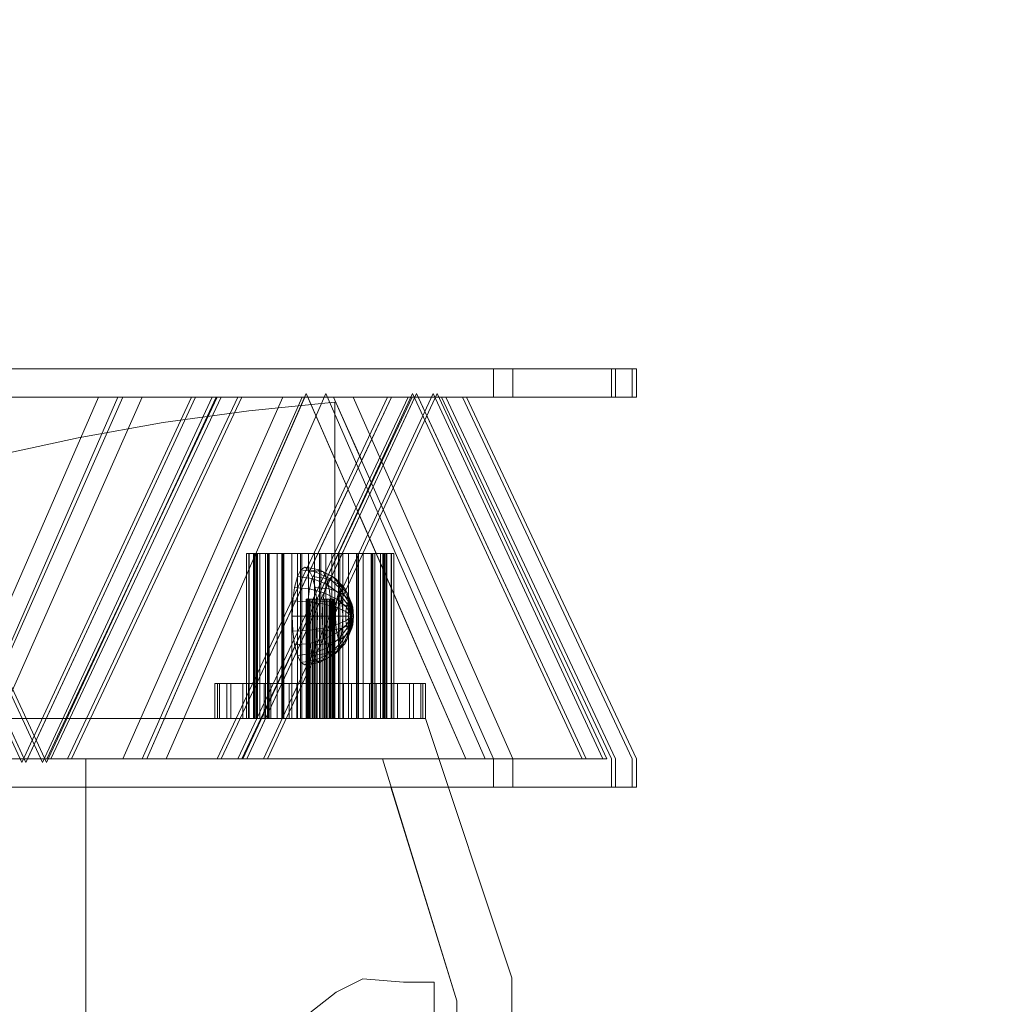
# Model space of a CAD drawing. Header units: metres. Extents: x 1314 to 1415, y -87 to -52.
# Tile 40 of 256: x 1328.22 to 1329.78, y -78.54 to -76.97. Entities that reach past the tile are written whole.
import ezdxf

# ---------------------------------------------------------------- set-up
doc = ezdxf.new("R2010")
doc.units = ezdxf.units.M
doc.header["$PDMODE"] = 65
doc.linetypes.add('AUSGEZOGEN', pattern=[0])
doc.layers.add('XR$2$Möblierung', color=4, linetype='AUSGEZOGEN', lineweight=13)
doc.layers.add('XR$3$Maßlinie 1_50', color=7, linetype='AUSGEZOGEN', lineweight=25)
doc.styles.add('ARIAL', font='arial.ttf')
doc.dimstyles.new('DIMSTYLE_12', dxfattribs={"dimtxt": 0.175, "dimasz": 0.15, "dimexe": 0, "dimexo": 0, "dimgap": 0.0875, "dimtad": 2, "dimrnd": 0.005, "dimzin": 4, "dimdsep": 46, "dimtxsty": 'ARIAL', "dimblk1": 'ALL_ML_KREIS', "dimblk2": 'ALL_ML_KREIS', "dimsah": 1, "dimcen": 0, "dimclrd": 3, "dimclre": 3, "dimclrt": 3, "dimadec": 0, "dimazin": 0, "dimtfac": 1, "dimtdec": 0, "dimtix": 1, "dimtmove": 2, "dimatfit": 3, "dimfxl": 0, "dimtzin": 0, "dimlwd": 0, "dimlwe": 25, "dimarcsym": 0})
doc.dimstyles.new('DIMSTYLE_9', dxfattribs={"dimtxt": 0.125, "dimasz": 0.15, "dimexe": 0, "dimexo": 0, "dimgap": 0.0625, "dimtad": 2, "dimrnd": 0.005, "dimzin": 4, "dimdsep": 46, "dimtxsty": 'ARIAL', "dimblk1": 'ALL_ML_KREIS', "dimblk2": 'ALL_ML_KREIS', "dimsah": 1, "dimcen": 0, "dimclrd": 3, "dimclre": 3, "dimclrt": 3, "dimadec": 0, "dimazin": 0, "dimtfac": 1, "dimtdec": 0, "dimtix": 1, "dimtmove": 2, "dimatfit": 3, "dimfxl": 0, "dimtzin": 0, "dimlwd": 0, "dimlwe": 25, "dimarcsym": 0})

# ---------------------------------------------------------------- blocks, each defined once
blk = doc.blocks.new('COMPLEXOBJECT_2')
at = {"layer": 'XR$2$Möblierung', "color": 52, "linetype": 'AUSGEZOGEN', "lineweight": 13, "transparency": 33554687}
for p, q in [((1328.3823, -77.5276), (1327.7927, -77.5276)), ((1327.8236, -77.5276), (1328.4131, -77.5276)), ((1327.9055, -77.5276), (1328.5326, -77.5276)), ((1327.9119, -77.5276), (1328.3823, -77.5276)), ((1328.5391, -77.5276), (1327.9119, -77.5276)), ((1328.5655, -77.5276), (1327.9383, -77.5276)), ((1327.9448, -77.5276), (1328.5719, -77.5276)), ((1328.9718, -77.5276), (1328.3823, -77.5276)), ((1328.4131, -77.5276), (1329.0026, -77.5276)), ((1328.5326, -77.5276), (1329.1598, -77.5276)), ((1329.1662, -77.5276), (1328.5391, -77.5276)), ((1329.1926, -77.5276), (1328.5655, -77.5276)), ((1328.5719, -77.5276), (1329.1991, -77.5276)), ((1328.9718, -77.5724), (1328.9718, -77.5276)), ((1328.9718, -77.5276), (1329.1662, -77.5276)), ((1329.0026, -77.5276), (1329.0026, -77.5724)), ((1329.1598, -77.5276), (1329.1598, -77.5724)), ((1329.1662, -77.5276), (1329.1662, -77.5724)), ((1329.1926, -77.5724), (1329.1926, -77.5276)), ((1329.1991, -77.5724), (1329.1991, -77.5276)), ((1328.4206, -78.1478), (1328.6743, -77.5667)), ((1328.7051, -77.5667), (1328.4515, -78.1478)), ((1328.8433, -77.5667), (1328.5734, -78.1478)), ((1328.8497, -77.5667), (1328.5799, -78.1478)), ((1328.6063, -78.1478), (1328.8761, -77.5667)), ((1328.6127, -78.1478), (1328.8825, -77.5667)), ((1328.6743, -77.5667), (1328.9279, -78.1478)), ((1328.9588, -78.1478), (1328.7051, -77.5667)), ((1329.1131, -78.1478), (1328.8433, -77.5667)), ((1329.1195, -78.1478), (1328.8497, -77.5667)), ((1328.8761, -77.5667), (1329.1459, -78.1478)), ((1328.8825, -77.5667), (1329.1524, -78.1478)), ((1327.8366, -77.5724), (1328.3439, -77.5724)), ((1328.3748, -77.5724), (1327.8675, -77.5724)), ((1328.4918, -77.5724), (1327.9522, -77.5724)), ((1327.9522, -77.5724), (1328.222, -78.1535)), ((1328.3439, -77.5724), (1327.9586, -77.5724)), ((1327.9586, -77.5724), (1328.4983, -77.5724)), ((1327.9586, -77.5724), (1328.2284, -78.1535)), ((1327.985, -77.5724), (1328.5247, -77.5724)), ((1328.2548, -78.1535), (1327.985, -77.5724)), ((1328.2613, -78.1535), (1327.9915, -77.5724)), ((1327.9915, -77.5724), (1328.5311, -77.5724)), ((1328.3439, -77.5724), (1328.0903, -78.1535)), ((1328.1211, -78.1535), (1328.3748, -77.5724)), ((1328.1276, -78.1478), (1328.3823, -77.5724)), ((1328.1572, -78.0001), (1328.3439, -77.5724)), ((1328.4131, -77.5724), (1328.1585, -78.1478)), ((1328.3823, -77.5724), (1328.1755, -78.0396)), ((1328.222, -78.1535), (1328.4918, -77.5724)), ((1328.2284, -78.1535), (1328.4983, -77.5724)), ((1328.2311, -78.1478), (1328.4983, -77.5724)), ((1328.5247, -77.5724), (1328.2548, -78.1535)), ((1328.5311, -77.5724), (1328.2613, -78.1535)), ((1328.5326, -77.5724), (1328.2617, -78.1478)), ((1328.5391, -77.5724), (1328.2682, -78.1478)), ((1328.2946, -78.1478), (1328.5655, -77.5724)), ((1328.301, -78.1478), (1328.5719, -77.5724)), ((1328.3823, -77.5724), (1328.3439, -77.5724)), ((1328.3823, -77.5724), (1328.6369, -77.5724)), ((1328.6369, -77.5724), (1328.3823, -78.1478)), ((1328.4983, -77.5724), (1328.3823, -77.5724)), ((1328.4131, -78.1478), (1328.6678, -77.5724)), ((1328.6678, -77.5724), (1328.4131, -77.5724)), ((1328.6718, -77.5724), (1328.4206, -78.1478)), ((1328.4983, -77.5724), (1328.5391, -77.5724)), ((1328.5326, -78.1478), (1328.8035, -77.5724)), ((1328.8035, -77.5724), (1328.5326, -77.5724)), ((1328.6369, -77.5724), (1328.5391, -77.5724)), ((1328.5391, -77.5724), (1328.81, -77.5724)), ((1328.5391, -78.1478), (1328.81, -77.5724)), ((1328.8364, -77.5724), (1328.5655, -78.1478)), ((1328.5655, -77.5724), (1328.8364, -77.5724)), ((1328.5719, -77.5724), (1328.8428, -77.5724)), ((1328.8428, -77.5724), (1328.5719, -78.1478)), ((1328.7197, -77.5807), (1328.583, -77.5943)), ((1328.7177, -77.5724), (1328.6369, -77.5724)), ((1328.6767, -77.5724), (1328.6718, -77.5724)), ((1328.7408, -77.7192), (1328.6767, -77.5724)), ((1328.9718, -78.1478), (1328.7177, -77.5724)), ((1328.7177, -77.5724), (1328.9718, -77.5724)), ((1328.81, -77.5724), (1328.7177, -77.5724)), ((1328.7177, -77.5724), (1328.7624, -77.6735)), ((1328.7197, -78.0836), (1328.7197, -77.5807)), ((1329.0026, -77.5724), (1328.7486, -77.5724)), ((1328.7486, -77.5724), (1329.0026, -78.1478)), ((1328.7624, -77.6735), (1328.81, -77.5724)), ((1328.8471, -77.5724), (1328.7808, -77.7152)), ((1328.81, -77.5724), (1328.896, -77.5724)), ((1328.8523, -77.5724), (1328.8471, -77.5724)), ((1329.1195, -78.1478), (1328.8523, -77.5724)), ((1329.1598, -77.5724), (1328.8895, -77.5724)), ((1328.8895, -77.5724), (1329.1598, -78.1478)), ((1328.9718, -77.5724), (1328.896, -77.5724)), ((1328.896, -77.5724), (1329.1662, -78.1478)), ((1328.896, -77.5724), (1329.1662, -77.5724)), ((1329.1926, -78.1478), (1328.9224, -77.5724)), ((1328.9224, -77.5724), (1329.1926, -77.5724)), ((1329.1991, -78.1478), (1328.9288, -77.5724)), ((1328.9288, -77.5724), (1329.1991, -77.5724)), ((1329.1662, -77.5724), (1328.9718, -77.5724)), ((1328.583, -77.5943), (1328.4469, -77.6131)), ((1328.4469, -77.6131), (1328.3113, -77.6372)), ((1328.3113, -77.6372), (1328.1765, -77.6665)), ((1328.5391, -78.1478), (1328.7408, -77.7192)), ((1328.7808, -77.7152), (1328.9718, -78.1478)), ((1328.7593, -77.7615), (1328.5799, -78.1478)), ((1328.9279, -78.1478), (1328.7593, -77.7615)), ((1328.5833, -77.821), (1328.579, -77.821)), ((1328.579, -77.821), (1328.5827, -77.821)), ((1328.579, -78.0278), (1328.579, -77.821)), ((1328.5827, -77.821), (1328.5941, -77.821)), ((1328.5827, -78.0278), (1328.5827, -77.821)), ((1328.5953, -77.821), (1328.5833, -77.821)), ((1328.5833, -78.0278), (1328.5833, -77.821)), ((1328.5918, -77.821), (1328.5905, -77.821)), ((1328.5905, -77.821), (1328.5905, -78.0836)), ((1328.5905, -77.821), (1328.5965, -77.821)), ((1328.6002, -77.821), (1328.5918, -77.821)), ((1328.5918, -77.821), (1328.5918, -78.0836)), ((1328.5941, -77.821), (1328.6125, -77.821)), ((1328.5941, -78.0278), (1328.5941, -77.821)), ((1328.6142, -77.821), (1328.5953, -77.821)), ((1328.5953, -78.0278), (1328.5953, -77.821)), ((1328.5965, -77.821), (1328.5965, -78.0836)), ((1328.5965, -77.821), (1328.6093, -77.821)), ((1328.6151, -77.821), (1328.6002, -77.821)), ((1328.6002, -77.821), (1328.6002, -78.0836)), ((1328.6093, -78.0836), (1328.6093, -77.821)), ((1328.6093, -77.821), (1328.6279, -77.821)), ((1328.6125, -77.821), (1328.6367, -77.821)), ((1328.6125, -77.821), (1328.6125, -78.0278)), ((1328.6386, -77.821), (1328.6142, -77.821)), ((1328.6142, -78.0278), (1328.6142, -77.821)), ((1328.6356, -77.821), (1328.6151, -77.821)), ((1328.6151, -77.821), (1328.6151, -78.0836)), ((1328.6279, -77.821), (1328.6279, -78.0836)), ((1328.6279, -77.821), (1328.6513, -77.821)), ((1328.6602, -77.821), (1328.6356, -77.821)), ((1328.6356, -77.821), (1328.6356, -78.0836)), ((1328.6367, -77.821), (1328.6649, -77.821)), ((1328.6367, -78.0278), (1328.6367, -77.821)), ((1328.6671, -77.821), (1328.6386, -77.821)), ((1328.6386, -78.0278), (1328.6386, -77.821)), ((1328.6513, -77.821), (1328.6513, -78.0836)), ((1328.6513, -77.821), (1328.6777, -77.821)), ((1328.6873, -77.821), (1328.6602, -77.821)), ((1328.6602, -77.821), (1328.6602, -78.0836)), ((1328.6649, -77.821), (1328.6952, -77.821)), ((1328.6649, -78.0278), (1328.6649, -77.821)), ((1328.6975, -77.821), (1328.6671, -77.821)), ((1328.6671, -78.0278), (1328.6671, -77.821)), ((1328.6777, -77.821), (1328.6777, -78.0836)), ((1328.6777, -77.821), (1328.7054, -77.821)), ((1328.7149, -77.821), (1328.6873, -77.821)), ((1328.6873, -77.821), (1328.6873, -78.0836)), ((1328.6952, -77.821), (1328.7256, -77.821)), ((1328.6952, -78.0278), (1328.6952, -77.821)), ((1328.7278, -77.821), (1328.6975, -77.821)), ((1328.6975, -78.0278), (1328.6975, -77.821)), ((1328.7054, -77.821), (1328.7054, -78.0836)), ((1328.7054, -77.821), (1328.7325, -77.821)), ((1328.7414, -77.821), (1328.7149, -77.821)), ((1328.7149, -77.821), (1328.7149, -78.0836)), ((1328.7256, -77.821), (1328.754, -77.821)), ((1328.7256, -78.0278), (1328.7256, -77.821)), ((1328.756, -77.821), (1328.7278, -77.821)), ((1328.7278, -78.0278), (1328.7278, -77.821)), ((1328.7325, -77.821), (1328.7325, -78.0836)), ((1328.7325, -77.821), (1328.7571, -77.821)), ((1328.7647, -77.821), (1328.7414, -77.821)), ((1328.7414, -77.821), (1328.7414, -78.0836)), ((1328.754, -77.821), (1328.7785, -77.821)), ((1328.754, -78.0278), (1328.754, -77.821)), ((1328.7801, -77.821), (1328.756, -77.821)), ((1328.756, -78.0278), (1328.756, -77.821)), ((1328.7571, -77.821), (1328.7571, -78.0836)), ((1328.7571, -77.821), (1328.7775, -77.821)), ((1328.7834, -77.821), (1328.7647, -77.821)), ((1328.7647, -77.821), (1328.7647, -78.0836)), ((1328.7775, -77.821), (1328.7775, -78.0836)), ((1328.7775, -77.821), (1328.7925, -77.821)), ((1328.7785, -77.821), (1328.7974, -77.821)), ((1328.7785, -78.0278), (1328.7785, -77.821)), ((1328.7985, -77.821), (1328.7801, -77.821)), ((1328.7801, -78.0278), (1328.7801, -77.821)), ((1328.7962, -77.821), (1328.7834, -77.821)), ((1328.7834, -77.821), (1328.7834, -78.0836)), ((1328.7925, -77.821), (1328.7925, -78.0836)), ((1328.7925, -77.821), (1328.8009, -77.821)), ((1328.8021, -77.821), (1328.7962, -77.821)), ((1328.7962, -77.821), (1328.7962, -78.0836)), ((1328.7974, -77.821), (1328.8094, -77.821)), ((1328.7974, -78.0278), (1328.7974, -77.821)), ((1328.81, -77.821), (1328.7985, -77.821)), ((1328.7985, -78.0278), (1328.7985, -77.821)), ((1328.8009, -77.821), (1328.8009, -78.0836)), ((1328.8009, -77.821), (1328.8021, -77.821)), ((1328.8021, -77.821), (1328.8021, -78.0836)), ((1328.8094, -78.0278), (1328.8094, -77.821)), ((1328.8094, -77.821), (1328.8137, -77.821)), ((1328.8137, -77.821), (1328.81, -77.821)), ((1328.81, -77.821), (1328.81, -78.0278)), ((1328.8137, -77.821), (1328.8137, -78.0278)), ((1328.6601, -77.858), (1328.6657, -77.8469)), ((1328.6657, -77.8469), (1328.6719, -77.8431)), ((1328.6657, -77.8469), (1328.6891, -77.8505)), ((1328.6719, -77.8431), (1328.695, -77.8469)), ((1328.6719, -77.8431), (1328.6781, -77.8469)), ((1328.6781, -77.8469), (1328.7009, -77.8505)), ((1328.6781, -77.8469), (1328.6837, -77.858)), ((1328.6838, -77.861), (1328.6891, -77.8505)), ((1328.6891, -77.8505), (1328.695, -77.8469)), ((1328.6891, -77.8505), (1328.7109, -77.861)), ((1328.695, -77.8469), (1328.7159, -77.858)), ((1328.695, -77.8469), (1328.7009, -77.8505)), ((1328.7009, -77.8505), (1328.7209, -77.861)), ((1328.7009, -77.8505), (1328.7063, -77.861)), ((1328.6556, -77.8751), (1328.6601, -77.858)), ((1328.6601, -77.858), (1328.6838, -77.861)), ((1328.6796, -77.8773), (1328.6838, -77.861)), ((1328.6837, -77.858), (1328.7063, -77.861)), ((1328.6837, -77.858), (1328.6881, -77.8751)), ((1328.6838, -77.861), (1328.7064, -77.8699)), ((1328.7063, -77.861), (1328.7255, -77.8699)), ((1328.7063, -77.861), (1328.7105, -77.8773)), ((1328.7064, -77.8699), (1328.7109, -77.861)), ((1328.7109, -77.861), (1328.7159, -77.858)), ((1328.7109, -77.861), (1328.7288, -77.8773)), ((1328.7159, -77.858), (1328.7325, -77.8751)), ((1328.7159, -77.858), (1328.7209, -77.861)), ((1328.7209, -77.861), (1328.7361, -77.8773)), ((1328.7209, -77.861), (1328.7255, -77.8699)), ((1328.6528, -77.8967), (1328.6556, -77.8751)), ((1328.6556, -77.8751), (1328.6796, -77.8773)), ((1328.6769, -77.8979), (1328.6796, -77.8773)), ((1328.6796, -77.8773), (1328.7028, -77.8838)), ((1328.6881, -77.8751), (1328.7105, -77.8773)), ((1328.6881, -77.8751), (1328.691, -77.8967)), ((1328.7028, -77.8838), (1328.7064, -77.8699)), ((1328.7064, -77.8699), (1328.7256, -77.8838)), ((1328.7105, -77.8773), (1328.7291, -77.8838)), ((1328.7105, -77.8773), (1328.7132, -77.8979)), ((1328.7255, -77.8699), (1328.7394, -77.8838)), ((1328.7255, -77.8699), (1328.7291, -77.8838)), ((1328.7256, -77.8838), (1328.7288, -77.8773)), ((1328.7288, -77.8773), (1328.7325, -77.8751)), ((1328.7288, -77.8773), (1328.7412, -77.8979)), ((1328.7325, -77.8751), (1328.7431, -77.8967)), ((1328.7325, -77.8751), (1328.7361, -77.8773)), ((1328.7361, -77.8773), (1328.745, -77.8979)), ((1328.7361, -77.8773), (1328.7394, -77.8838)), ((1328.6518, -77.9207), (1328.6528, -77.8967)), ((1328.6528, -77.8967), (1328.6769, -77.8979)), ((1328.674, -78.0836), (1328.674, -77.8936)), ((1328.674, -77.8936), (1328.6744, -77.8936)), ((1328.6751, -77.8936), (1328.674, -77.8936)), ((1328.6744, -78.0836), (1328.6744, -77.8936)), ((1328.6744, -77.8936), (1328.6764, -77.8936)), ((1328.6751, -78.0836), (1328.6751, -77.8936)), ((1328.6777, -77.8936), (1328.6751, -77.8936)), ((1328.6764, -78.0836), (1328.6764, -77.8936)), ((1328.6764, -77.8936), (1328.6796, -77.8936)), ((1328.6777, -78.0836), (1328.6777, -77.8936)), ((1328.6815, -77.8936), (1328.6777, -77.8936)), ((1328.6796, -78.0836), (1328.6796, -77.8936)), ((1328.6796, -77.8936), (1328.684, -77.8936)), ((1328.6863, -77.8936), (1328.6815, -77.8936)), ((1328.6815, -77.8936), (1328.6815, -78.0836)), ((1328.684, -78.0836), (1328.684, -77.8936)), ((1328.684, -77.8936), (1328.6893, -77.8936)), ((1328.6863, -78.0836), (1328.6863, -77.8936)), ((1328.6918, -77.8936), (1328.6863, -77.8936)), ((1328.6893, -78.0836), (1328.6893, -77.8936)), ((1328.6893, -77.8936), (1328.695, -77.8936)), ((1328.691, -77.8967), (1328.7132, -77.8979)), ((1328.691, -77.8967), (1328.692, -77.9207)), ((1328.6918, -78.0836), (1328.6918, -77.8936)), ((1328.6976, -77.8936), (1328.6918, -77.8936)), ((1328.695, -78.0836), (1328.695, -77.8936)), ((1328.695, -77.8936), (1328.7008, -77.8936)), ((1328.6976, -78.0836), (1328.6976, -77.8936)), ((1328.7034, -77.8936), (1328.6976, -77.8936)), ((1328.7005, -77.9013), (1328.7028, -77.8838)), ((1328.7008, -78.0836), (1328.7008, -77.8936)), ((1328.7008, -77.8936), (1328.7064, -77.8936)), ((1328.7028, -77.8838), (1328.7229, -77.8939)), ((1328.7034, -78.0836), (1328.7034, -77.8936)), ((1328.7086, -77.8936), (1328.7034, -77.8936)), ((1328.7064, -78.0836), (1328.7064, -77.8936)), ((1328.7064, -77.8936), (1328.7112, -77.8936)), ((1328.7086, -78.0836), (1328.7086, -77.8936)), ((1328.713, -77.8936), (1328.7086, -77.8936)), ((1328.7112, -78.0836), (1328.7112, -77.8936)), ((1328.7112, -77.8936), (1328.715, -77.8936)), ((1328.713, -78.0836), (1328.713, -77.8936)), ((1328.7163, -77.8936), (1328.713, -77.8936)), ((1328.715, -78.0836), (1328.715, -77.8936)), ((1328.715, -77.8936), (1328.7175, -77.8936)), ((1328.7163, -78.0836), (1328.7163, -77.8936)), ((1328.7182, -77.8936), (1328.7163, -77.8936)), ((1328.7175, -78.0836), (1328.7175, -77.8936)), ((1328.7175, -77.8936), (1328.7186, -77.8936)), ((1328.7182, -78.0836), (1328.7182, -77.8936)), ((1328.7186, -77.8936), (1328.7182, -77.8936)), ((1328.7186, -78.0836), (1328.7186, -77.8936)), ((1328.7213, -77.9066), (1328.7229, -77.8939)), ((1328.7229, -77.8939), (1328.7256, -77.8838)), ((1328.7229, -77.8939), (1328.7381, -77.9066)), ((1328.7256, -77.8838), (1328.7395, -77.9013)), ((1328.7291, -77.8838), (1328.742, -77.8939)), ((1328.7291, -77.8838), (1328.7314, -77.9013)), ((1328.7394, -77.8838), (1328.7468, -77.9013)), ((1328.7394, -77.8838), (1328.742, -77.8939)), ((1328.7412, -77.8979), (1328.7431, -77.8967)), ((1328.742, -77.8939), (1328.7481, -77.9066)), ((1328.742, -77.8939), (1328.7437, -77.9066)), ((1328.7431, -77.8967), (1328.7468, -77.9207)), ((1328.7431, -77.8967), (1328.745, -77.8979)), ((1328.6759, -77.9207), (1328.6769, -77.8979)), ((1328.6769, -77.8979), (1328.7005, -77.9013)), ((1328.6997, -77.9207), (1328.7005, -77.9013)), ((1328.7005, -77.9013), (1328.7213, -77.9066)), ((1328.7132, -77.8979), (1328.7314, -77.9013)), ((1328.7132, -77.8979), (1328.7141, -77.9207)), ((1328.7207, -77.9207), (1328.7213, -77.9066)), ((1328.7213, -77.9066), (1328.7372, -77.9133)), ((1328.7314, -77.9013), (1328.7437, -77.9066)), ((1328.7314, -77.9013), (1328.7322, -77.9207)), ((1328.7372, -77.9133), (1328.7381, -77.9066)), ((1328.7381, -77.9066), (1328.7395, -77.9013)), ((1328.7381, -77.9066), (1328.7468, -77.9207)), ((1328.7395, -77.9013), (1328.7412, -77.8979)), ((1328.7395, -77.9013), (1328.7468, -77.9207)), ((1328.7412, -77.8979), (1328.7468, -77.9207)), ((1328.7437, -77.9066), (1328.749, -77.9133)), ((1328.7437, -77.9066), (1328.7443, -77.9207)), ((1328.745, -77.8979), (1328.7468, -77.9207)), ((1328.745, -77.8979), (1328.7468, -77.9013)), ((1328.7468, -77.9013), (1328.7468, -77.9207)), ((1328.7468, -77.9013), (1328.7481, -77.9066)), ((1328.7481, -77.9066), (1328.7468, -77.9207)), ((1328.7481, -77.9066), (1328.749, -77.9133)), ((1328.6759, -77.9207), (1328.6518, -77.9207)), ((1328.6528, -77.9447), (1328.6518, -77.9207)), ((1328.6997, -77.9207), (1328.6759, -77.9207)), ((1328.6769, -77.9435), (1328.6759, -77.9207)), ((1328.692, -77.9207), (1328.691, -77.9447)), ((1328.692, -77.9207), (1328.7141, -77.9207)), ((1328.7207, -77.9207), (1328.6997, -77.9207)), ((1328.7005, -77.9401), (1328.6997, -77.9207)), ((1328.7141, -77.9207), (1328.7132, -77.9435)), ((1328.7141, -77.9207), (1328.7322, -77.9207)), ((1328.7369, -77.9207), (1328.7207, -77.9207)), ((1328.7213, -77.9348), (1328.7207, -77.9207)), ((1328.7372, -77.9281), (1328.7213, -77.9348)), ((1328.7322, -77.9207), (1328.7314, -77.9401)), ((1328.7322, -77.9207), (1328.7443, -77.9207)), ((1328.7369, -77.9207), (1328.7372, -77.9133)), ((1328.7468, -77.9207), (1328.7369, -77.9207)), ((1328.7372, -77.9281), (1328.7369, -77.9207)), ((1328.7372, -77.9133), (1328.7468, -77.9207)), ((1328.7468, -77.9207), (1328.7372, -77.9281)), ((1328.7381, -77.9348), (1328.7372, -77.9281)), ((1328.7468, -77.9207), (1328.7381, -77.9348)), ((1328.7468, -77.9207), (1328.7395, -77.9401)), ((1328.7468, -77.9207), (1328.7412, -77.9435)), ((1328.7468, -77.9207), (1328.7431, -77.9447)), ((1328.7443, -77.9207), (1328.7437, -77.9348)), ((1328.749, -77.9281), (1328.7437, -77.9348)), ((1328.7443, -77.9207), (1328.7493, -77.9207)), ((1328.7468, -77.9207), (1328.745, -77.9435)), ((1328.749, -77.9133), (1328.7468, -77.9207)), ((1328.7468, -77.9207), (1328.7468, -77.9401)), ((1328.7468, -77.9207), (1328.7481, -77.9348)), ((1328.7468, -77.9207), (1328.749, -77.9281)), ((1328.7493, -77.9207), (1328.7468, -77.9207)), ((1328.749, -77.9281), (1328.7481, -77.9348)), ((1328.749, -77.9133), (1328.7493, -77.9207)), ((1328.7493, -77.9207), (1328.749, -77.9281)), ((1328.6769, -77.9435), (1328.6528, -77.9447)), ((1328.7005, -77.9401), (1328.6769, -77.9435)), ((1328.6796, -77.9641), (1328.6769, -77.9435)), ((1328.7132, -77.9435), (1328.691, -77.9447)), ((1328.7213, -77.9348), (1328.7005, -77.9401)), ((1328.7028, -77.9576), (1328.7005, -77.9401)), ((1328.7132, -77.9435), (1328.7105, -77.9641)), ((1328.7314, -77.9401), (1328.7132, -77.9435)), ((1328.7229, -77.9475), (1328.7213, -77.9348)), ((1328.7381, -77.9348), (1328.7229, -77.9475)), ((1328.7395, -77.9401), (1328.7256, -77.9576)), ((1328.7412, -77.9435), (1328.7288, -77.9641)), ((1328.7314, -77.9401), (1328.7291, -77.9576)), ((1328.7437, -77.9348), (1328.7314, -77.9401)), ((1328.745, -77.9435), (1328.7361, -77.9641)), ((1328.7395, -77.9401), (1328.7381, -77.9348)), ((1328.7468, -77.9401), (1328.7394, -77.9576)), ((1328.7412, -77.9435), (1328.7395, -77.9401)), ((1328.7431, -77.9447), (1328.7412, -77.9435)), ((1328.7481, -77.9348), (1328.742, -77.9475)), ((1328.7437, -77.9348), (1328.742, -77.9475)), ((1328.745, -77.9435), (1328.7431, -77.9447)), ((1328.7468, -77.9401), (1328.745, -77.9435)), ((1328.7481, -77.9348), (1328.7468, -77.9401)), ((1328.6556, -77.9663), (1328.6528, -77.9447)), ((1328.7028, -77.9576), (1328.6796, -77.9641)), ((1328.691, -77.9447), (1328.6881, -77.9663)), ((1328.7229, -77.9475), (1328.7028, -77.9576)), ((1328.7064, -77.9715), (1328.7028, -77.9576)), ((1328.7256, -77.9576), (1328.7064, -77.9715)), ((1328.7291, -77.9576), (1328.7105, -77.9641)), ((1328.7256, -77.9576), (1328.7229, -77.9475)), ((1328.7394, -77.9576), (1328.7255, -77.9715)), ((1328.7291, -77.9576), (1328.7255, -77.9715)), ((1328.7288, -77.9641), (1328.7256, -77.9576)), ((1328.742, -77.9475), (1328.7291, -77.9576)), ((1328.7431, -77.9447), (1328.7325, -77.9663)), ((1328.7394, -77.9576), (1328.7361, -77.9641)), ((1328.742, -77.9475), (1328.7394, -77.9576)), ((1328.6796, -77.9641), (1328.6556, -77.9663)), ((1328.6601, -77.9834), (1328.6556, -77.9663)), ((1328.6838, -77.9804), (1328.6796, -77.9641)), ((1328.6881, -77.9663), (1328.6837, -77.9834)), ((1328.7064, -77.9715), (1328.6838, -77.9804)), ((1328.7105, -77.9641), (1328.6881, -77.9663)), ((1328.7105, -77.9641), (1328.7063, -77.9804)), ((1328.7255, -77.9715), (1328.7063, -77.9804)), ((1328.7109, -77.9804), (1328.7064, -77.9715)), ((1328.7288, -77.9641), (1328.7109, -77.9804)), ((1328.7325, -77.9663), (1328.7159, -77.9834)), ((1328.7361, -77.9641), (1328.7209, -77.9804)), ((1328.7255, -77.9715), (1328.7209, -77.9804)), ((1328.7325, -77.9663), (1328.7288, -77.9641)), ((1328.7361, -77.9641), (1328.7325, -77.9663)), ((1328.6838, -77.9804), (1328.6601, -77.9834)), ((1328.6657, -77.9945), (1328.6601, -77.9834)), ((1328.6891, -77.9908), (1328.6657, -77.9945)), ((1328.6837, -77.9834), (1328.6781, -77.9945)), ((1328.7009, -77.9908), (1328.6781, -77.9945)), ((1328.7063, -77.9804), (1328.6837, -77.9834)), ((1328.6891, -77.9908), (1328.6838, -77.9804)), ((1328.7109, -77.9804), (1328.6891, -77.9908)), ((1328.695, -77.9945), (1328.6891, -77.9908)), ((1328.7159, -77.9834), (1328.695, -77.9945)), ((1328.7009, -77.9908), (1328.695, -77.9945)), ((1328.7209, -77.9804), (1328.7009, -77.9908)), ((1328.7063, -77.9804), (1328.7009, -77.9908)), ((1328.7159, -77.9834), (1328.7109, -77.9804)), ((1328.7209, -77.9804), (1328.7159, -77.9834)), ((1328.6719, -77.9983), (1328.6657, -77.9945)), ((1328.695, -77.9945), (1328.6719, -77.9983)), ((1328.6781, -77.9945), (1328.6719, -77.9983)), ((1328.5329, -78.0278), (1328.5288, -78.0278)), ((1328.5288, -78.0278), (1328.5362, -78.0278)), ((1328.5288, -78.0278), (1328.5288, -78.0836)), ((1328.548, -78.0278), (1328.5329, -78.0278)), ((1328.5329, -78.0278), (1328.5329, -78.0836)), ((1328.5362, -78.0278), (1328.5545, -78.0278)), ((1328.5362, -78.0278), (1328.5362, -78.0836)), ((1328.5733, -78.0278), (1328.548, -78.0278)), ((1328.548, -78.0836), (1328.548, -78.0278)), ((1328.5545, -78.0278), (1328.5824, -78.0278)), ((1328.5545, -78.0278), (1328.5545, -78.0836)), ((1328.607, -78.0278), (1328.5733, -78.0278)), ((1328.5733, -78.0278), (1328.5733, -78.0836)), ((1328.5833, -78.0278), (1328.579, -78.0278)), ((1328.579, -78.0278), (1328.5827, -78.0278)), ((1328.579, -78.0836), (1328.579, -78.0278)), ((1328.5824, -78.0278), (1328.6181, -78.0278)), ((1328.5824, -78.0278), (1328.5824, -78.0836)), ((1328.5827, -78.0278), (1328.5941, -78.0278)), ((1328.5827, -78.0836), (1328.5827, -78.0278)), ((1328.5953, -78.0278), (1328.5833, -78.0278)), ((1328.5833, -78.0836), (1328.5833, -78.0278)), ((1328.5941, -78.0278), (1328.6125, -78.0278)), ((1328.5941, -78.0836), (1328.5941, -78.0278)), ((1328.6142, -78.0278), (1328.5953, -78.0278)), ((1328.5953, -78.0836), (1328.5953, -78.0278)), ((1328.6468, -78.0278), (1328.607, -78.0278)), ((1328.607, -78.0278), (1328.607, -78.0836)), ((1328.6125, -78.0278), (1328.6367, -78.0278)), ((1328.6125, -78.0836), (1328.6125, -78.0278)), ((1328.6386, -78.0278), (1328.6142, -78.0278)), ((1328.6142, -78.0836), (1328.6142, -78.0278)), ((1328.6181, -78.0278), (1328.6592, -78.0278)), ((1328.6181, -78.0278), (1328.6181, -78.0836)), ((1328.6367, -78.0278), (1328.6649, -78.0278)), ((1328.6367, -78.0836), (1328.6367, -78.0278)), ((1328.6671, -78.0278), (1328.6386, -78.0278)), ((1328.6386, -78.0836), (1328.6386, -78.0278)), ((1328.6899, -78.0278), (1328.6468, -78.0278)), ((1328.6468, -78.0278), (1328.6468, -78.0836)), ((1328.6592, -78.0278), (1328.7027, -78.0278)), ((1328.6592, -78.0278), (1328.6592, -78.0836)), ((1328.6649, -78.0278), (1328.6952, -78.0278)), ((1328.6649, -78.0836), (1328.6649, -78.0278)), ((1328.6975, -78.0278), (1328.6671, -78.0278)), ((1328.6671, -78.0836), (1328.6671, -78.0278)), ((1328.7335, -78.0278), (1328.6899, -78.0278)), ((1328.6899, -78.0278), (1328.6899, -78.0836)), ((1328.6952, -78.0278), (1328.7256, -78.0278)), ((1328.6952, -78.0836), (1328.6952, -78.0278)), ((1328.7278, -78.0278), (1328.6975, -78.0278)), ((1328.6975, -78.0836), (1328.6975, -78.0278)), ((1328.7027, -78.0278), (1328.7459, -78.0278)), ((1328.7027, -78.0278), (1328.7027, -78.0836)), ((1328.7256, -78.0278), (1328.754, -78.0278)), ((1328.7256, -78.0836), (1328.7256, -78.0278)), ((1328.756, -78.0278), (1328.7278, -78.0278)), ((1328.7278, -78.0836), (1328.7278, -78.0278)), ((1328.7745, -78.0278), (1328.7335, -78.0278)), ((1328.7335, -78.0278), (1328.7335, -78.0836)), ((1328.7459, -78.0278), (1328.7856, -78.0278)), ((1328.7459, -78.0278), (1328.7459, -78.0836)), ((1328.754, -78.0278), (1328.7785, -78.0278)), ((1328.754, -78.0836), (1328.754, -78.0278)), ((1328.7801, -78.0278), (1328.756, -78.0278)), ((1328.756, -78.0836), (1328.756, -78.0278)), ((1328.8102, -78.0278), (1328.7745, -78.0278)), ((1328.7745, -78.0278), (1328.7745, -78.0836)), ((1328.7785, -78.0278), (1328.7974, -78.0278)), ((1328.7785, -78.0836), (1328.7785, -78.0278)), ((1328.7985, -78.0278), (1328.7801, -78.0278)), ((1328.7801, -78.0836), (1328.7801, -78.0278)), ((1328.7856, -78.0278), (1328.8193, -78.0278)), ((1328.7856, -78.0278), (1328.7856, -78.0836)), ((1328.7974, -78.0278), (1328.8094, -78.0278)), ((1328.7974, -78.0836), (1328.7974, -78.0278)), ((1328.81, -78.0278), (1328.7985, -78.0278)), ((1328.7985, -78.0836), (1328.7985, -78.0278)), ((1328.8137, -78.0278), (1328.8094, -78.0278)), ((1328.8094, -78.0836), (1328.8094, -78.0278)), ((1328.8137, -78.0278), (1328.81, -78.0278)), ((1328.81, -78.0836), (1328.81, -78.0278)), ((1328.8382, -78.0278), (1328.8102, -78.0278)), ((1328.8102, -78.0278), (1328.8102, -78.0836)), ((1328.8137, -78.0836), (1328.8137, -78.0278)), ((1328.8193, -78.0278), (1328.8446, -78.0278)), ((1328.8193, -78.0278), (1328.8193, -78.0836)), ((1328.8565, -78.0278), (1328.8382, -78.0278)), ((1328.8382, -78.0278), (1328.8382, -78.0836)), ((1328.8446, -78.0278), (1328.8598, -78.0278)), ((1328.8446, -78.0278), (1328.8446, -78.0836)), ((1328.8638, -78.0278), (1328.8565, -78.0278)), ((1328.8565, -78.0278), (1328.8565, -78.0836)), ((1328.8598, -78.0278), (1328.8638, -78.0278)), ((1328.8598, -78.0278), (1328.8598, -78.0836)), ((1328.8638, -78.0278), (1328.8638, -78.0836)), ((1328.1755, -78.0396), (1328.2258, -78.1478)), ((1326.9359, -78.0836), (1328.8638, -78.0836)), ((1327.1445, -78.0836), (1328.7197, -78.0836)), ((1328.5288, -78.0836), (1328.5362, -78.0836)), ((1328.5329, -78.0836), (1328.5288, -78.0836)), ((1328.548, -78.0836), (1328.5329, -78.0836)), ((1328.5362, -78.0836), (1328.5545, -78.0836)), ((1328.5733, -78.0836), (1328.548, -78.0836)), ((1328.5545, -78.0836), (1328.5824, -78.0836)), ((1328.607, -78.0836), (1328.5733, -78.0836)), ((1328.5827, -78.0836), (1328.579, -78.0836)), ((1328.579, -78.0836), (1328.5833, -78.0836)), ((1328.5824, -78.0836), (1328.6181, -78.0836)), ((1328.5941, -78.0836), (1328.5827, -78.0836)), ((1328.5833, -78.0836), (1328.5953, -78.0836)), ((1328.5905, -78.0836), (1328.5918, -78.0836)), ((1328.5965, -78.0836), (1328.5905, -78.0836)), ((1328.5918, -78.0836), (1328.6002, -78.0836)), ((1328.6125, -78.0836), (1328.5941, -78.0836)), ((1328.5953, -78.0836), (1328.6142, -78.0836)), ((1328.6093, -78.0836), (1328.5965, -78.0836)), ((1328.6002, -78.0836), (1328.6151, -78.0836)), ((1328.6468, -78.0836), (1328.607, -78.0836)), ((1328.6279, -78.0836), (1328.6093, -78.0836)), ((1328.6367, -78.0836), (1328.6125, -78.0836)), ((1328.6142, -78.0836), (1328.6386, -78.0836)), ((1328.6151, -78.0836), (1328.6356, -78.0836)), ((1328.6181, -78.0836), (1328.6592, -78.0836)), ((1328.6513, -78.0836), (1328.6279, -78.0836)), ((1328.6356, -78.0836), (1328.6602, -78.0836)), ((1328.6649, -78.0836), (1328.6367, -78.0836)), ((1328.6386, -78.0836), (1328.6671, -78.0836)), ((1328.6899, -78.0836), (1328.6468, -78.0836)), ((1328.6777, -78.0836), (1328.6513, -78.0836)), ((1328.6592, -78.0836), (1328.7027, -78.0836)), ((1328.6602, -78.0836), (1328.6873, -78.0836)), ((1328.6952, -78.0836), (1328.6649, -78.0836)), ((1328.6671, -78.0836), (1328.6975, -78.0836)), ((1328.6751, -78.0836), (1328.674, -78.0836)), ((1328.674, -78.0836), (1328.6744, -78.0836)), ((1328.6744, -78.0836), (1328.6764, -78.0836)), ((1328.6777, -78.0836), (1328.6751, -78.0836)), ((1328.6764, -78.0836), (1328.6796, -78.0836)), ((1328.7054, -78.0836), (1328.6777, -78.0836)), ((1328.6815, -78.0836), (1328.6777, -78.0836)), ((1328.6796, -78.0836), (1328.684, -78.0836)), ((1328.6863, -78.0836), (1328.6815, -78.0836)), ((1328.684, -78.0836), (1328.6893, -78.0836)), ((1328.6918, -78.0836), (1328.6863, -78.0836)), ((1328.6873, -78.0836), (1328.7149, -78.0836)), ((1328.6893, -78.0836), (1328.695, -78.0836)), ((1328.7335, -78.0836), (1328.6899, -78.0836)), ((1328.6976, -78.0836), (1328.6918, -78.0836)), ((1328.695, -78.0836), (1328.7008, -78.0836)), ((1328.7256, -78.0836), (1328.6952, -78.0836)), ((1328.6975, -78.0836), (1328.7278, -78.0836)), ((1328.7034, -78.0836), (1328.6976, -78.0836)), ((1328.7008, -78.0836), (1328.7064, -78.0836)), ((1328.7027, -78.0836), (1328.7459, -78.0836)), ((1328.7086, -78.0836), (1328.7034, -78.0836)), ((1328.7325, -78.0836), (1328.7054, -78.0836)), ((1328.7064, -78.0836), (1328.7112, -78.0836)), ((1328.713, -78.0836), (1328.7086, -78.0836)), ((1328.7112, -78.0836), (1328.715, -78.0836)), ((1328.7163, -78.0836), (1328.713, -78.0836)), ((1328.7149, -78.0836), (1328.7414, -78.0836)), ((1328.715, -78.0836), (1328.7175, -78.0836)), ((1328.7182, -78.0836), (1328.7163, -78.0836)), ((1328.7175, -78.0836), (1328.7186, -78.0836)), ((1328.7186, -78.0836), (1328.7182, -78.0836)), ((1328.754, -78.0836), (1328.7256, -78.0836)), ((1328.7278, -78.0836), (1328.756, -78.0836)), ((1328.7571, -78.0836), (1328.7325, -78.0836)), ((1328.7745, -78.0836), (1328.7335, -78.0836)), ((1328.7414, -78.0836), (1328.7647, -78.0836)), ((1328.7459, -78.0836), (1328.7856, -78.0836)), ((1328.7785, -78.0836), (1328.754, -78.0836)), ((1328.756, -78.0836), (1328.7801, -78.0836)), ((1328.7775, -78.0836), (1328.7571, -78.0836)), ((1328.7647, -78.0836), (1328.7834, -78.0836)), ((1328.8102, -78.0836), (1328.7745, -78.0836)), ((1328.7925, -78.0836), (1328.7775, -78.0836)), ((1328.7974, -78.0836), (1328.7785, -78.0836)), ((1328.7801, -78.0836), (1328.7985, -78.0836)), ((1328.7834, -78.0836), (1328.7962, -78.0836)), ((1328.7856, -78.0836), (1328.8193, -78.0836)), ((1328.8009, -78.0836), (1328.7925, -78.0836)), ((1328.7962, -78.0836), (1328.8021, -78.0836)), ((1328.8094, -78.0836), (1328.7974, -78.0836)), ((1328.7985, -78.0836), (1328.81, -78.0836)), ((1328.8021, -78.0836), (1328.8009, -78.0836)), ((1328.8137, -78.0836), (1328.8094, -78.0836)), ((1328.81, -78.0836), (1328.8137, -78.0836)), ((1328.8382, -78.0836), (1328.8102, -78.0836)), ((1328.8193, -78.0836), (1328.8446, -78.0836)), ((1328.8565, -78.0836), (1328.8382, -78.0836)), ((1328.8446, -78.0836), (1328.8598, -78.0836)), ((1328.8638, -78.0836), (1328.8565, -78.0836)), ((1328.8598, -78.0836), (1328.8638, -78.0836)), ((1328.8638, -78.0836), (1329.0013, -78.4959)), ((1328.3823, -78.1478), (1328.1276, -78.1478)), ((1328.1585, -78.1478), (1328.4131, -78.1478)), ((1328.2682, -78.1478), (1328.1822, -78.1478)), ((1328.2258, -78.1478), (1328.2311, -78.1478)), ((1328.5326, -78.1478), (1328.2617, -78.1478)), ((1328.2682, -78.1478), (1328.3823, -78.1478)), ((1328.5391, -78.1478), (1328.2682, -78.1478)), ((1328.3236, -78.1478), (1328.2946, -78.1478)), ((1328.2946, -78.1478), (1328.5655, -78.1478)), ((1328.5719, -78.1478), (1328.301, -78.1478)), ((1328.3236, -78.5781), (1328.3236, -78.1478)), ((1328.3236, -78.1478), (1328.7952, -78.1478)), ((1328.5655, -78.1478), (1328.3236, -78.1478)), ((1328.3823, -78.1478), (1328.4206, -78.1478)), ((1328.9279, -78.1478), (1328.4206, -78.1478)), ((1328.4206, -78.1478), (1328.5391, -78.1478)), ((1328.4515, -78.1478), (1328.9588, -78.1478)), ((1328.5799, -78.1478), (1328.5391, -78.1478)), ((1328.5655, -78.1478), (1328.6063, -78.1478)), ((1329.1131, -78.1478), (1328.5734, -78.1478)), ((1328.5799, -78.1478), (1328.9279, -78.1478)), ((1329.1195, -78.1478), (1328.5799, -78.1478)), ((1328.6063, -78.1478), (1329.1459, -78.1478)), ((1328.7952, -78.1478), (1328.6063, -78.1478)), ((1329.1524, -78.1478), (1328.6127, -78.1478)), ((1328.7952, -78.1478), (1328.9135, -78.5324)), ((1329.1459, -78.1478), (1328.7952, -78.1478)), ((1328.9279, -78.1478), (1328.9718, -78.1478)), ((1328.9718, -78.1926), (1328.9718, -78.1478)), ((1328.9718, -78.1478), (1329.1195, -78.1478)), ((1329.0026, -78.1478), (1329.0026, -78.1926)), ((1329.1598, -78.1478), (1329.1598, -78.1926)), ((1329.1662, -78.1478), (1329.1662, -78.1926)), ((1329.1926, -78.1926), (1329.1926, -78.1478)), ((1329.1991, -78.1926), (1329.1991, -78.1478)), ((1327.7927, -78.1926), (1328.3823, -78.1926)), ((1328.4131, -78.1926), (1327.8236, -78.1926)), ((1328.5326, -78.1926), (1327.9055, -78.1926)), ((1328.3823, -78.1926), (1327.9119, -78.1926)), ((1328.5391, -78.1926), (1327.9119, -78.1926)), ((1327.9383, -78.1926), (1328.3236, -78.1926)), ((1327.9383, -78.1926), (1328.5655, -78.1926)), ((1327.9448, -78.1926), (1328.5719, -78.1926)), ((1328.3236, -78.1926), (1328.3236, -78.5781)), ((1328.3823, -78.1926), (1328.9718, -78.1926)), ((1328.5391, -78.1926), (1328.3823, -78.1926)), ((1329.0026, -78.1926), (1328.4131, -78.1926)), ((1329.1598, -78.1926), (1328.5326, -78.1926)), ((1328.9718, -78.1926), (1328.5391, -78.1926)), ((1329.1662, -78.1926), (1328.5391, -78.1926)), ((1329.1926, -78.1926), (1328.5655, -78.1926)), ((1328.5719, -78.1926), (1329.1991, -78.1926)), ((1328.9135, -78.5324), (1328.8089, -78.1926)), ((1328.8089, -78.1926), (1329.1926, -78.1926)), ((1329.1662, -78.1926), (1328.9718, -78.1926)), ((1328.7216, -78.5188), (1328.7642, -78.4978)), ((1328.7642, -78.4978), (1328.8288, -78.5029)), ((1328.8288, -78.5029), (1328.8774, -78.5029)), ((1328.8774, -78.5029), (1328.8774, -79.0067)), ((1329.0013, -78.4959), (1329.0013, -79.0267)), ((1328.625, -78.5944), (1328.7216, -78.5188)), ((1328.9135, -78.5324), (1328.9135, -79.0018))]:
    blk.add_line(p, q, dxfattribs=at)
blk = doc.blocks.new('ALL_ML_KREIS')
at = {"color": 0, "linetype": 'ByBlock', "lineweight": -2}
for p, q in [((0, -0.5), (0, 0.5)), ((-1, 0), (0.5, 0))]:
    blk.add_line(p, q, dxfattribs=at)
blk.add_circle((0, 0), 0.15, dxfattribs=at)
blk = doc.blocks.new('*D100')
at = {"layer": 'DEFPOINTS', "color": 3, "linetype": 'AUSGEZOGEN', "lineweight": 25, "transparency": 33554687}
for p in [(1318.1917, -74.2409), (1332.4917, -75.3797), (1318.1917, -83.7271)]:
    blk.add_point(p, dxfattribs=at)
at = {"layer": 'XR$3$Maßlinie 1_50', "color": 3, "linetype": 'AUSGEZOGEN', "lineweight": -2, "transparency": 33554687}
for p, q in [((1318.1917, -83.4271), (1318.1917, -83.7271)), ((1332.4917, -83.4271), (1332.4917, -83.7271)), ((1318.1917, -83.7271), (1332.4917, -83.7271))]:
    blk.add_line(p, q, dxfattribs=at)
at = {"layer": 'XR$3$Maßlinie 1_50', "color": 3, "linetype": 'AUSGEZOGEN', "lineweight": 25, "transparency": 33554687, "xscale": 0.15, "yscale": 0.15, "zscale": 0.15, "rotation": 180}
blk.add_blockref('ALL_ML_KREIS', (1318.1917, -83.7271), dxfattribs=at)
at = {"layer": 'XR$3$Maßlinie 1_50', "color": 3, "linetype": 'AUSGEZOGEN', "lineweight": 25, "transparency": 33554687, "xscale": 0.15, "yscale": 0.15, "zscale": 0.15}
blk.add_blockref('ALL_ML_KREIS', (1332.4917, -83.7271), dxfattribs=at)
at = {"layer": 'XR$3$Maßlinie 1_50', "color": 3, "linetype": 'AUSGEZOGEN', "lineweight": 25, "transparency": 33554687, "insert": (1325.3461, -83.6124), "char_height": 0.125, "width": 0.625, "attachment_point": 5, "style": 'ARIAL'}
blk.add_mtext('\\A1;{\\A1;{14.30\\H0.082500;\\S^ ;}}', dxfattribs=at)
blk = doc.blocks.new('*D103')
at = {"layer": 'DEFPOINTS', "color": 3, "linetype": 'AUSGEZOGEN', "lineweight": 25, "transparency": 33554687}
for p in [(1332.4917, -77.3423), (1318.1917, -77.5418), (1318.1917, -84.3412)]:
    blk.add_point(p, dxfattribs=at)
at = {"layer": 'XR$3$Maßlinie 1_50', "color": 3, "linetype": 'AUSGEZOGEN', "lineweight": -2, "transparency": 33554687}
for p, q in [((1318.1917, -84.0412), (1318.1917, -84.3412)), ((1332.4917, -84.0412), (1332.4917, -84.3412)), ((1318.1917, -84.3412), (1332.4917, -84.3412))]:
    blk.add_line(p, q, dxfattribs=at)
at = {"layer": 'XR$3$Maßlinie 1_50', "color": 3, "linetype": 'AUSGEZOGEN', "lineweight": 25, "transparency": 33554687, "xscale": 0.15, "yscale": 0.15, "zscale": 0.15, "rotation": 180}
blk.add_blockref('ALL_ML_KREIS', (1318.1917, -84.3412), dxfattribs=at)
at = {"layer": 'XR$3$Maßlinie 1_50', "color": 3, "linetype": 'AUSGEZOGEN', "lineweight": 25, "transparency": 33554687, "xscale": 0.15, "yscale": 0.15, "zscale": 0.15}
blk.add_blockref('ALL_ML_KREIS', (1332.4917, -84.3412), dxfattribs=at)
at = {"layer": 'XR$3$Maßlinie 1_50', "color": 3, "linetype": 'AUSGEZOGEN', "lineweight": 25, "transparency": 33554687, "insert": (1325.3481, -84.2007), "char_height": 0.175, "width": 0.875, "attachment_point": 5, "style": 'ARIAL'}
blk.add_mtext('\\A1;{\\fArial|i0|b1;\\A1;{14.30\\H0.115500;\\S^ ;}}', dxfattribs=at)
blk = doc.blocks.new('*D119')
at = {"layer": 'DEFPOINTS', "color": 3, "linetype": 'AUSGEZOGEN', "lineweight": 25, "transparency": 33554687}
for p in [(1318.5917, -77.0472), (1332.0917, -78.1019), (1318.5917, -83.1268)]:
    blk.add_point(p, dxfattribs=at)
at = {"layer": 'XR$3$Maßlinie 1_50', "color": 3, "linetype": 'AUSGEZOGEN', "lineweight": -2, "transparency": 33554687}
for p, q in [((1318.5917, -82.8268), (1318.5917, -83.1268)), ((1332.0917, -82.8218), (1332.0917, -83.1268)), ((1318.5917, -83.1268), (1332.0917, -83.1268))]:
    blk.add_line(p, q, dxfattribs=at)
at = {"layer": 'XR$3$Maßlinie 1_50', "color": 3, "linetype": 'AUSGEZOGEN', "lineweight": 25, "transparency": 33554687, "xscale": 0.15, "yscale": 0.15, "zscale": 0.15, "rotation": 180}
blk.add_blockref('ALL_ML_KREIS', (1318.5917, -83.1268), dxfattribs=at)
at = {"layer": 'XR$3$Maßlinie 1_50', "color": 3, "linetype": 'AUSGEZOGEN', "lineweight": 25, "transparency": 33554687, "xscale": 0.15, "yscale": 0.15, "zscale": 0.15}
blk.add_blockref('ALL_ML_KREIS', (1332.0917, -83.1268), dxfattribs=at)
at = {"layer": 'XR$3$Maßlinie 1_50', "color": 3, "linetype": 'AUSGEZOGEN', "lineweight": 25, "transparency": 33554687, "insert": (1325.3461, -83.0121), "char_height": 0.125, "width": 0.625, "attachment_point": 5, "style": 'ARIAL'}
blk.add_mtext('\\A1;{\\A1;{13.50\\H0.082500;\\S^ ;}}', dxfattribs=at)

msp = doc.modelspace()

# ---------------------------------------------------------------- block references
at = {"layer": 'XR$2$Möblierung', "color": 52, "linetype": 'AUSGEZOGEN', "lineweight": 13, "transparency": 33554687}
msp.add_blockref('COMPLEXOBJECT_2', (0, 0), dxfattribs=at)

# ---------------------------------------------------------------- dimensions: what is measured, and where the dimension line sits
at = {"layer": 'XR$3$Maßlinie 1_50', "color": 3, "linetype": 'AUSGEZOGEN', "lineweight": 25, "transparency": 33554687}
for base, p1, p2, dimstyle, picture, middle in [((1332.4917, -83.7271), (1318.1917, -83.4271), (1332.4917, -83.4271), 'DIMSTYLE_9', '*D100', (1325.3461, -83.6124)), ((1332.0917, -83.1268), (1318.5917, -82.8268), (1332.0917, -82.8218), 'DIMSTYLE_9', '*D119', (1325.3461, -83.0121)), ((1332.4917, -84.3412), (1318.1917, -84.0412), (1332.4917, -84.0412), 'DIMSTYLE_12', '*D103', (1325.3481, -84.2007))]:
    dim = msp.add_linear_dim(base=base, p1=p1, p2=p2, dimstyle=dimstyle, override={"dimpost": '<>', "dimclrd": 3, "dimclre": 3, "dimclrt": 3, "dimlwd": 0, "dimlwe": 25}, dxfattribs=at)
    dim.commit()
    dim.dimension.update_dxf_attribs({"geometry": picture, "text_midpoint": middle, "dimtype": 160})

doc.saveas('drawing.dxf')
